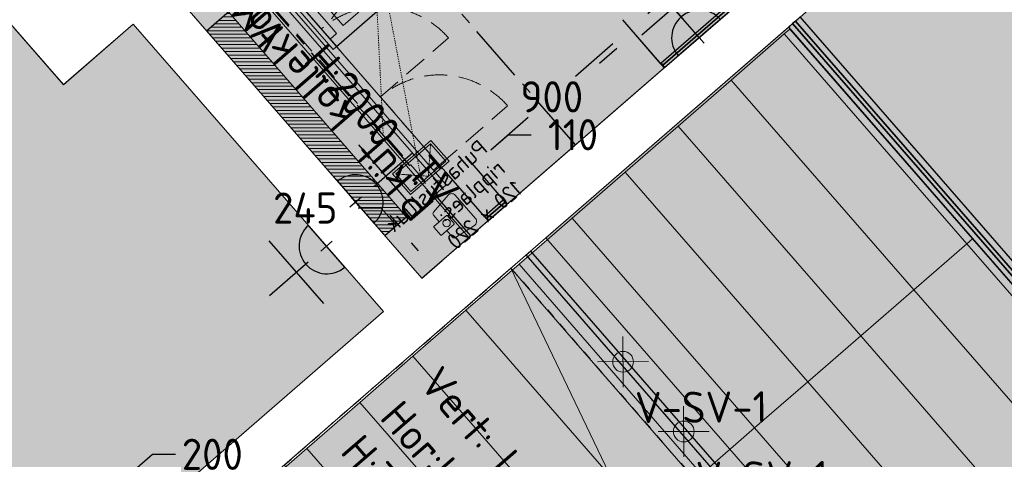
# Model space of a CAD drawing. Header units: millimetres. Extents: x -3074 to 179405, y -22 to 114374.
# Tile 140 of 184: x 154716 to 158976, y 96589 to 98493. Entities that reach past the tile are written whole.
import ezdxf

# ---------------------------------------------------------------- set-up
doc = ezdxf.new("R2010")
doc.units = ezdxf.units.MM
for name, pattern in [('Center', [400, 250, -50, 50, -50]), ('Dashed', [10, 5, -5]), ('Hidden', [4, 2, -2]), ('Hidden 100.00_ 50.00', [150, 100, -50]), ('Hidden_100', [80, 40, -40])]:
    doc.linetypes.add(name, pattern=pattern)
doc.layers.get('0').update_dxf_attribs({"true_color": 0x000000})
for name, color, linetype, true_color in [('_SA-DRAFT_Hidden', 254, 'Continuous', 0xbebebe), ('_SA-ELEKTER_pistikupesad', 7, 'Continuous', 0x9900cc), ('_SA-LAGI_katuseaknad', 7, 'Hidden_100', 0x0000bf), ('_SA-LAGI_tekst', 7, 'Continuous', 0x7f4f3f), ('_SA-PIIRE', 7, 'Continuous', 0x000000), ('_SA-PIIRE_klaas', 7, 'Continuous', 0x009dc8), ('_SA-VALGUSTUS_abi', 7, 'Center', 0xff9f7f), ('_SA-VALGUSTUS_tekst', 240, 'Continuous', 0xff003f)]:
    doc.layers.add(name, color=color, linetype=linetype, true_color=true_color)
for name, color, linetype, lineweight, true_color in [('_SA-ELEKTER_tekst', 7, 'Continuous', 9, 0x9900cc), ('_SA-LAGI', 7, 'Continuous', 9, 0x5b5b5b), ('_SA-LAGI_abi', 250, 'Continuous', 9, 0x333333), ('_SA-LAGI_eriosade seadmed', 7, 'Continuous', 5, 0x9900cc), ('_SA-LAGI_hatch', 7, 'Continuous', 5, 0x787878), ('_SA-PORAND', 7, 'Continuous', 9, 0x5b5b5b), ('_SA-PORAND_hatch', 254, 'Continuous', 9, 0xbebebe), ('_SA-SANTEHN', 7, 'Continuous', 13, 0x4c5f99), ('_SA-SEIN', 250, 'Continuous', 30, 0x333333), ('_SA-SEIN_dim', 1, 'Continuous', 13, 0xff0000), ('_SA-SISUSTUS_kohtkindel', 7, 'Continuous', 15, 0x7f4f3f), ('_SA-SISUSTUS_seadmed', 7, 'Continuous', 13, 0x9900cc), ('_SA-VALGUSTUS', 20, 'Continuous', 13, 0xff3f00), ('_SA-VALGUSTUS_DIM', 240, 'Continuous', 13, 0xff003f)]:
    doc.layers.add(name, color=color, linetype=linetype, lineweight=lineweight, true_color=true_color)
doc.styles.add('DIN Pro Light-Light', font='txt')
doc.styles.add('DIN Pro Medium-Medium', font='txt')
doc.dimstyles.new('INP_100_DIM', dxfattribs={"dimtxt": 135, "dimasz": 100, "dimexe": 50, "dimexo": 0.5, "dimgap": 20, "dimtad": 0, "dimtih": 1, "dimtoh": 1, "dimdec": 0, "dimzin": 1, "dimdsep": 46, "dimtxsty": 'DIN Pro Light-Light', "dimcen": 2.5, "dimadec": 1, "dimazin": 1, "dimtfac": 1, "dimtdec": 4, "dimtix": 1, "dimtofl": 0, "dimtmove": 1, "dimatfit": 3, "dimfxl": 1, "dimtolj": 1, "dimtzin": 1, "dimarcsym": 0})
pattern_1 = [(41, (-9.43, -8.2), (-65.605903, 75.47096), [25, -75]), (131, (8.2, -9.43), (-75.47096, -65.605903), [25, -75])]

# ---------------------------------------------------------------- blocks, each defined once
blk = doc.blocks.new('Põrandaküttekollektor')
at = {"layer": '_SA-SANTEHN', "lineweight": 0}
h = blk.add_hatch(dxfattribs=at)
h.set_pattern_fill('Hatch1', color=256, scale=120, style=0, pattern_type=2)
h.set_pattern_definition([(4e-15, (1e-11, 0), (-1e-15, 15), [])])
h.paths.add_polyline_path([(291.1, -525.4), (385.4, -443.4), (-385.4, 443.4), (-479.8, 361.4)], flags=0)
blk.add_lwpolyline([(291.1, -525.4), (385.4, -443.4), (-385.4, 443.4), (-479.8, 361.4)], close=True, dxfattribs=at)
at = {"layer": '_SA-SANTEHN', "insert": (412.3, -474.7), "char_height": 135, "width": 2909.508, "attachment_point": 1, "rotation": 131, "style": 'DIN Pro Medium-Medium'}
blk.add_mtext('P.küt. kollektor', dxfattribs=at)
blk = doc.blocks.new('_SA TV')
at = {"linetype": 'ByBlock', "lineweight": -2}
blk.add_hatch(color=0, dxfattribs=at).paths.add_polyline_path([(-120.3, 0), (120.1, 0), (120, 2.6), (119.9, 5.3), (119.7, 8), (119.4, 10.7), (119.1, 13.4), (118.8, 16.2), (118.3, 18.9), (117.8, 21.7), (117.2, 24.5), (116.6, 27.2), (115.9, 30), (115.1, 32.8), (114.2, 35.5), (113.3, 38.3), (112.3, 41.1), (111.2, 43.8), (110, 46.5), (108.8, 49.3), (107.5, 52), (106.1, 54.6), (104.7, 57.3), (103.2, 59.9), (101.6, 62.5), (99.9, 65.1), (98.2, 67.6), (96.4, 70.1), (94.5, 72.5), (92.6, 74.9), (90.6, 77.2), (88.6, 79.5), (86.5, 81.8), (84.3, 84), (82.1, 86.1), (79.8, 88.2), (77.5, 90.2), (75.1, 92.2), (72.7, 94.1), (70.2, 95.9), (67.7, 97.7), (65.2, 99.3), (62.6, 101), (60, 102.5), (57.3, 104), (54.7, 105.4), (52, 106.7), (49.3, 108), (46.5, 109.2), (43.8, 110.3), (41, 111.4), (38.3, 112.3), (35.5, 113.2), (32.7, 114.1), (29.9, 114.8), (27.1, 115.5), (24.4, 116.1), (21.6, 116.7), (18.8, 117.1), (16.1, 117.5), (13.3, 117.9), (10.6, 118.2), (7.9, 118.4), (5.2, 118.5), (2.5, 118.6), (-0.1, 118.6), (-2.8, 118.6), (-5.5, 118.5), (-8.2, 118.4), (-10.9, 118.2), (-13.6, 117.9), (-16.3, 117.5), (-19.1, 117.1), (-21.9, 116.7), (-24.6, 116.1), (-27.4, 115.5), (-30.2, 114.8), (-33, 114.1), (-35.8, 113.2), (-38.5, 112.3), (-41.3, 111.4), (-44.1, 110.3), (-46.8, 109.2), (-49.5, 108), (-52.3, 106.7), (-54.9, 105.4), (-57.6, 104), (-60.3, 102.5), (-62.9, 101), (-65.4, 99.3), (-68, 97.7), (-70.5, 95.9), (-73, 94.1), (-75.4, 92.2), (-77.8, 90.2), (-80.1, 88.2), (-82.4, 86.1), (-84.6, 84), (-86.7, 81.8), (-88.9, 79.5), (-90.9, 77.2), (-92.9, 74.9), (-94.8, 72.5), (-96.7, 70.1), (-98.5, 67.6), (-100.2, 65.1), (-101.8, 62.5), (-103.4, 59.9), (-105, 57.3), (-106.4, 54.6), (-107.8, 52), (-109.1, 49.3), (-110.3, 46.5), (-111.4, 43.8), (-112.5, 41.1), (-113.5, 38.3), (-114.5, 35.5), (-115.3, 32.8), (-116.1, 30), (-116.8, 27.2), (-117.5, 24.5), (-118.1, 21.7), (-118.6, 18.9), (-119, 16.2), (-119.4, 13.4), (-119.7, 10.7), (-120, 8), (-120.1, 5.3), (-120.3, 2.6)], flags=0)
at = {"color": 0, "linetype": 'ByBlock', "lineweight": -2}
for p, q in [((0, 106.1), (0, 327.9)), ((-180, 171.9), (180, 171.9)), ((0, 33.1), (0, -33.1)), ((33.1, 0), (-33.1, 0))]:
    blk.add_line(p, q, dxfattribs=at)
blk.add_lwpolyline([(-120.3, 0), (120.1, 0, 0.986995)], format="xyb", close=True, dxfattribs=at)
at = {"color": 0, "linetype": 'ByBlock', "lineweight": -2, "insert": (42.6, 380.9), "char_height": 135, "width": 693.443, "attachment_point": 1, "style": 'DIN Pro Medium-Medium'}
blk.add_mtext('TV', dxfattribs=at)
blk = doc.blocks.new('_SA pistik(syvistatud) x1')
at = {"linetype": 'ByBlock', "lineweight": -2}
blk.add_hatch(color=0, dxfattribs=at).paths.add_polyline_path([(-80.2, 0), (80, 0), (80, 1.8), (79.9, 3.5), (79.8, 5.3), (79.6, 7.1), (79.4, 9), (79.2, 10.8), (78.9, 12.6), (78.5, 14.5), (78.1, 16.3), (77.7, 18.2), (77.2, 20), (76.7, 21.9), (76.1, 23.7), (75.5, 25.5), (74.8, 27.4), (74.1, 29.2), (73.3, 31), (72.5, 32.8), (71.7, 34.6), (70.7, 36.4), (69.8, 38.2), (68.8, 39.9), (67.7, 41.7), (66.6, 43.4), (65.5, 45), (64.3, 46.7), (63, 48.3), (61.7, 49.9), (60.4, 51.5), (59.1, 53), (57.6, 54.5), (56.2, 56), (54.7, 57.4), (53.2, 58.8), (51.7, 60.1), (50.1, 61.4), (48.5, 62.7), (46.8, 63.9), (45.1, 65.1), (43.4, 66.2), (41.7, 67.3), (40, 68.3), (38.2, 69.3), (36.5, 70.3), (34.7, 71.2), (32.8, 72), (31, 72.8), (29.2, 73.5), (27.4, 74.2), (25.5, 74.9), (23.7, 75.5), (21.8, 76), (19.9, 76.5), (18.1, 77), (16.2, 77.4), (14.4, 77.8), (12.5, 78.1), (10.7, 78.4), (8.9, 78.6), (7.1, 78.8), (5.3, 78.9), (3.5, 79), (1.7, 79.1), (-0.1, 79.1), (-1.9, 79.1), (-3.6, 79), (-5.4, 78.9), (-7.2, 78.8), (-9.1, 78.6), (-10.9, 78.4), (-12.7, 78.1), (-14.6, 77.8), (-16.4, 77.4), (-18.3, 77), (-20.1, 76.5), (-22, 76), (-23.8, 75.5), (-25.7, 74.9), (-27.5, 74.2), (-29.4, 73.5), (-31.2, 72.8), (-33, 72), (-34.8, 71.2), (-36.6, 70.3), (-38.4, 69.3), (-40.2, 68.3), (-41.9, 67.3), (-43.6, 66.2), (-45.3, 65.1), (-47, 63.9), (-48.6, 62.7), (-50.3, 61.4), (-51.8, 60.1), (-53.4, 58.8), (-54.9, 57.4), (-56.4, 56), (-57.8, 54.5), (-59.2, 53), (-60.6, 51.5), (-61.9, 49.9), (-63.2, 48.3), (-64.4, 46.7), (-65.6, 45), (-66.8, 43.4), (-67.9, 41.7), (-69, 39.9), (-70, 38.2), (-70.9, 36.4), (-71.8, 34.6), (-72.7, 32.8), (-73.5, 31), (-74.3, 29.2), (-75, 27.4), (-75.7, 25.5), (-76.3, 23.7), (-76.9, 21.9), (-77.4, 20), (-77.9, 18.2), (-78.3, 16.3), (-78.7, 14.5), (-79.1, 12.6), (-79.4, 10.8), (-79.6, 9), (-79.8, 7.1), (-80, 5.3), (-80.1, 3.5), (-80.2, 1.8)], flags=0)
at = {"color": 0, "linetype": 'ByBlock', "lineweight": -2}
for p, q in [((0, 70.7), (0, 218.6)), ((-120, 114.6), (120, 114.6)), ((0, 22), (0, -22)), ((22, 0), (-22, 0))]:
    blk.add_line(p, q, dxfattribs=at)
blk.add_lwpolyline([(-80.2, 0), (80, 0, 0.986995)], format="xyb", close=True, dxfattribs=at)
blk = doc.blocks.new('*D96')
at = {"layer": '_SA-SANTEHN', "color": 0, "lineweight": -2}
for p, q in [((152506.7, 101916.8), (152616.4, 102012.2)), ((152644.3, 101903.9), (153970.6, 100378.2)), ((155531.3, 98582.8), (154205, 100108.5)), ((155524.9, 98444.8), (155634.6, 98540.2))]:
    blk.add_line(p, q, dxfattribs=at)
at = {"layer": '_SA-SANTEHN', "color": 0}
for points in [[(152656.9, 101914.9), (152631.7, 101893), (152578.7, 101979.4)], [(155518.7, 98571.9), (155543.9, 98593.8), (155596.9, 98507.4)]]:
    blk.add_solid(points, dxfattribs=at)
at = {"layer": 'Defpoints', "color": 0}
for p in [(152578.7, 101979.4), (152506.3, 101916.5), (155524.5, 98444.5)]:
    blk.add_point(p, dxfattribs=at)
at = {"layer": '_SA-SANTEHN', "color": 0, "insert": (154087.8, 100243.4), "char_height": 135, "attachment_point": 5, "style": 'DIN Pro Light-Light'}
blk.add_mtext('\\A1;4600', dxfattribs=at)
blk = doc.blocks.new('*D97')
at = {"layer": '_SA-SANTEHN', "color": 0, "lineweight": -2}
for p, q in [((156280.4, 97677.1), (156180.4, 97677.1)), ((156346, 97601.6), (156280.4, 97677.1)), ((156295.8, 97558), (156383.7, 97634.4)), ((156440.8, 97492.6), (156411.6, 97526.2)), ((156456.2, 97373.5), (156544.1, 97449.9))]:
    blk.add_line(p, q, dxfattribs=at)
at = {"layer": '_SA-SANTEHN', "color": 0}
for points in [[(156424.2, 97537.1), (156399, 97515.2), (156346, 97601.6)], [(156428.2, 97481.6), (156453.4, 97503.5), (156506.4, 97417.1)]]:
    blk.add_solid(points, dxfattribs=at)
at = {"layer": 'Defpoints', "color": 0}
for p in [(156346, 97601.6), (156295.4, 97557.7), (156455.8, 97373.1)]:
    blk.add_point(p, dxfattribs=at)
at = {"layer": '_SA-SANTEHN', "color": 0, "insert": (155951.6, 97677.1), "char_height": 135, "attachment_point": 5, "style": 'DIN Pro Light-Light'}
blk.add_mtext('\\A1;245', dxfattribs=at)
blk = doc.blocks.new('*D149')
at = {"layer": '_SA-SEIN_dim', "color": 0, "lineweight": -2}
for p, q in [((157995.2, 98743.8), (157831.5, 98932.1)), ((157788.8, 98828.7), (157766.2, 98809.1)), ((157433.4, 98519.7), (157456, 98539.4)), ((157488.8, 98303.6), (157325.1, 98491.9))]:
    blk.add_line(p, q, dxfattribs=at)
at = {"layer": '_SA-SEIN_dim', "color": 0}
for points in [[(157799.8, 98816.2), (157777.9, 98841.3), (157864.3, 98894.3)], [(157422.4, 98532.3), (157444.3, 98507.2), (157357.9, 98454.1)]]:
    blk.add_solid(points, dxfattribs=at)
at = {"layer": 'Defpoints', "color": 0}
for p in [(157864.3, 98894.3), (157995.5, 98743.4), (157489.1, 98303.2)]:
    blk.add_point(p, dxfattribs=at)
at = {"layer": '_SA-SEIN_dim', "color": 0, "insert": (157611.1, 98674.2), "char_height": 135, "attachment_point": 5, "style": 'DIN Pro Light-Light'}
blk.add_mtext('\\A1;677', dxfattribs=at)
blk = doc.blocks.new('*D152')
at = {"layer": '_SA-SEIN_dim', "color": 0, "lineweight": -2}
for p, q in [((157488.8, 98303.6), (157325.1, 98491.9)), ((157282.4, 98388.5), (157120.2, 98247.5)), ((156754.1, 97929.3), (156916.4, 98070.3)), ((156809.6, 97713.1), (156645.9, 97901.4))]:
    blk.add_line(p, q, dxfattribs=at)
at = {"layer": '_SA-SEIN_dim', "color": 0}
for points in [[(157293.4, 98375.9), (157271.5, 98401.1), (157357.9, 98454.1)], [(156743.2, 97941.9), (156765.1, 97916.7), (156678.7, 97863.7)]]:
    blk.add_solid(points, dxfattribs=at)
at = {"layer": 'Defpoints', "color": 0}
for p in [(157357.9, 98454.1), (157489.1, 98303.2), (156809.9, 97712.7)]:
    blk.add_point(p, dxfattribs=at)
at = {"layer": '_SA-SEIN_dim', "color": 0, "insert": (157018.3, 98158.9), "char_height": 135, "attachment_point": 5, "style": 'DIN Pro Light-Light'}
blk.add_mtext('\\A1;900', dxfattribs=at)
blk = doc.blocks.new('*D153')
at = {"layer": '_SA-SEIN_dim', "color": 0, "lineweight": -2}
for p, q in [((156754.1, 97929.3), (156829.6, 97994.9)), ((156829.6, 97994.9), (156929.6, 97994.9)), ((156809.6, 97713.1), (156645.9, 97901.4)), ((156726.5, 97640.9), (156562.8, 97829.2)), ((156520.2, 97725.9), (156444.7, 97660.3))]:
    blk.add_line(p, q, dxfattribs=at)
at = {"layer": '_SA-SEIN_dim', "color": 0}
for points in [[(156743.2, 97941.9), (156765.1, 97916.7), (156678.7, 97863.7)], [(156531.1, 97713.3), (156509.2, 97738.5), (156595.7, 97791.5)]]:
    blk.add_solid(points, dxfattribs=at)
at = {"layer": 'Defpoints', "color": 0}
for p in [(156678.7, 97863.7), (156809.9, 97712.7), (156726.9, 97640.6)]:
    blk.add_point(p, dxfattribs=at)
at = {"layer": '_SA-SEIN_dim', "color": 0, "insert": (157109.7, 97994.9), "char_height": 135, "attachment_point": 5, "style": 'DIN Pro Light-Light'}
blk.add_mtext('\\A1;110', dxfattribs=at)
blk = doc.blocks.new('*D616')
at = {"layer": '_SA-VALGUSTUS_DIM', "color": 0, "lineweight": -2}
for p, q in [((155214.6, 96545.1), (155290.1, 96610.7)), ((155290.1, 96610.7), (155390.1, 96610.7)), ((155263, 96337), (155106.3, 96517.3)), ((155112.1, 96205.7), (154955.4, 96386)), ((154912.7, 96282.7), (154837.2, 96217.1))]:
    blk.add_line(p, q, dxfattribs=at)
at = {"layer": '_SA-VALGUSTUS_DIM', "color": 0}
for points in [[(155203.7, 96557.7), (155225.5, 96532.5), (155139.1, 96479.5)], [(154923.6, 96270.1), (154901.8, 96295.3), (154988.2, 96348.3)]]:
    blk.add_solid(points, dxfattribs=at)
at = {"layer": 'Defpoints', "color": 0}
for p in [(155139.1, 96479.5), (155263.4, 96336.6), (155112.4, 96205.4)]:
    blk.add_point(p, dxfattribs=at)
at = {"layer": '_SA-VALGUSTUS_DIM', "color": 0, "insert": (155549.6, 96610.7), "char_height": 135, "attachment_point": 5, "style": 'DIN Pro Light-Light'}
blk.add_mtext('\\A1;200', dxfattribs=at)
blk = doc.blocks.new('*D617')
at = {"layer": '_SA-VALGUSTUS_DIM', "color": 0, "lineweight": -2}
for p, q in [((157601.7, 98630.8), (157677.1, 98696.4)), ((157677.1, 98696.4), (157777.1, 98696.4)), ((157655.4, 98416.6), (157493.4, 98602.9)), ((157504.5, 98285.4), (157342.6, 98471.8)), ((157299.9, 98368.4), (157224.4, 98302.8))]:
    blk.add_line(p, q, dxfattribs=at)
at = {"layer": '_SA-VALGUSTUS_DIM', "color": 0}
for points in [[(157590.7, 98643.4), (157612.6, 98618.2), (157526.2, 98565.2)], [(157310.8, 98355.9), (157289, 98381), (157375.4, 98434)]]:
    blk.add_solid(points, dxfattribs=at)
at = {"layer": 'Defpoints', "color": 0}
for p in [(157526.2, 98565.2), (157655.7, 98416.2), (157504.9, 98285.1)]:
    blk.add_point(p, dxfattribs=at)
at = {"layer": '_SA-VALGUSTUS_DIM', "color": 0, "insert": (157936.7, 98696.4), "char_height": 135, "attachment_point": 5, "style": 'DIN Pro Light-Light'}
blk.add_mtext('\\A1;200', dxfattribs=at)
blk = doc.blocks.new('V-SV-1')
at = {"color": 0, "linetype": 'ByBlock', "lineweight": -2}
for p, q in [((0, -110.2), (0, 110.2)), ((-110.2, 0), (110.2, 0))]:
    blk.add_line(p, q, dxfattribs=at)
blk.add_circle((0, 0), 45, dxfattribs=at)
at = {"color": 0, "linetype": 'ByBlock', "lineweight": -2, "insert": (50, -131), "char_height": 135, "width": 1373.607, "attachment_point": 1, "style": 'DIN Pro Medium-Medium'}
blk.add_mtext('V-SV-1', dxfattribs=at)
blk = doc.blocks.new('Puhastusluuk ripplaes 120x220')
at = {"layer": '_SA-LAGI_eriosade seadmed'}
for points in [[(-4.3, -162.7), (-83, -72.2), (83, 72.2), (161.7, -18.4)], [(-3.3, -148.6), (-68.9, -73.2), (82, 58.1), (147.6, -17.4)]]:
    blk.add_lwpolyline(points, close=True, dxfattribs=at)
at = {"layer": '_SA-LAGI_eriosade seadmed', "linetype": 'Hidden'}
blk.add_lwpolyline([(-68.9, -73.2), (72.2, -83), (82, 58.1)], dxfattribs=at)
blk = doc.blocks.new('AV_Epson-EB710Ui_Top')
at = {"color": 0}
for p, q in [((-246, 518), (246, 518)), ((-246, 511.7), (-246, 518)), ((-246, 81.3), (-246, 511.7)), ((246, 518), (246, 511.7)), ((246, 81.3), (246, 511.7)), ((-70, 336.7), (70, 336.7)), ((-70, 336.7), (-70, 240.6)), ((70, 336.7), (70, 240.6)), ((246, 273.1), (246, 272.9)), ((-80, 240.6), (80, 240.6)), ((-80, 240.6), (-80, 37.6)), ((80, 240.6), (80, 37.6)), ((-246, 81), (-246, 81.3)), ((-80, 81), (-246, 81)), ((246, 81), (80, 81)), ((-233, 37.6), (-253, 37.6)), ((-253, 37.6), (-253, 0)), ((-233, 0), (-253, 0)), ((233, 37.6), (-233, 37.6)), ((233, 0), (-233, 0)), ((253, 37.6), (233, 37.6)), ((253, 37.6), (253, 0)), ((253, 0), (233, 0))]:
    blk.add_line(p, q, dxfattribs=at)
at = {"color": 0, "linetype": 'Dashed'}
for q in [(-968.8, -100), (-718.8, -100), (968.8, -100), (718.8, -100)]:
    blk.add_line((0, 464.8), q, dxfattribs=at)
at = {"color": 0, "extrusion": (-1.25285e-28, -1.25285e-28, -1)}
blk.add_circle((0, 446.4), 6.45, dxfattribs=at)
at = {"color": 0, "extrusion": (6.26424e-29, -6.26424e-29, -1)}
blk.add_circle((207.1, 177.9), 6.45, dxfattribs=at)
at = {"color": 0, "extrusion": (6.26424e-29, 6.26424e-29, -1)}
blk.add_circle((-207.1, 177.9), 6.45, dxfattribs=at)
at = {"color": 0, "insert": (-233.7, 486.7), "char_height": 35, "width": 476.23, "attachment_point": 1, "style": 'DIN Pro Medium-Medium'}
blk.add_mtext('{\\fDIN Pro;Epson}\\P{\\fDIN Pro;EB-710Ui}', dxfattribs=at)

msp = doc.modelspace()

# ---------------------------------------------------------------- hatches: boundary and pattern name
at = {"layer": '_SA-LAGI_hatch'}
h = msp.add_hatch(dxfattribs=at)
h.set_pattern_fill('Plus', color=256, scale=100, angle=41, style=0, pattern_type=2)
h.set_pattern_definition(pattern_1)
h.paths.add_polyline_path([(152506.3, 101916.5), (159295, 107817.8), (159910, 108352.4), (160049.6, 108191.9), (160159.3, 108065.6), (160461.2, 108328.1), (164161.4, 104071.5), (156455.8, 97373.1), (152506.3, 101916.5)], flags=0)
h.paths.add_polyline_path([(154271.8, 102126.2), (156909.2, 99092.3), (162856.3, 104262), (160218.9, 107295.9)], flags=0)
at = {"layer": '_SA-LAGI_hatch', "true_color": 0x989898}
h = msp.add_hatch(dxfattribs=at)
h.set_pattern_fill('Plus', color=252, scale=100, angle=41, style=0, pattern_type=2)
h.set_pattern_definition(pattern_1)
h.paths.add_polyline_path([(150068.6, 99797.4), (152340.3, 101772.2), (154879.3, 98851.4), (154577.4, 98589), (154905.4, 98211.6), (155207.3, 98474.1), (156289.8, 97228.8), (154018.1, 95254.1)], flags=0)
at = {"layer": '_SA-LAGI_hatch'}
h = msp.add_hatch(dxfattribs=at)
h.set_pattern_fill('Squares', color=256, scale=200, angle=41, style=0, pattern_type=2)
h.set_pattern_definition([(41, (2e-13, 0), (-32.802951, 37.735479), [50, -50]), (131, (2e-13, 0), (-37.735479, -32.802951), [50, -50])])
h.paths.add_polyline_path([(160082.4, 93993.4), (156992.4, 97548.1), (160011.4, 100172.5), (163101.5, 96617.8)], flags=0)
at = {"layer": '_SA-PORAND_hatch', "true_color": 0xf1f1e1}
for points in [[(164161.4, 104071.5), (156659.6, 97550.3), (153615.5, 101052.1), (153411.7, 100875), (152506.3, 101916.5), (158861, 107440.5), (159910, 108352.4), (160048.5, 108193.3), (160159.3, 108065.6), (160461.2, 108328.1)], [(153062, 100942), (154879.3, 98851.4), (154577.4, 98589), (154905.4, 98211.7), (155207.3, 98474.1), (156289.8, 97228.8), (155966.6, 96947.9), (155111.2, 96204.3), (154018.1, 95254.1), (150790.3, 98967.2), (150134.2, 99722), (150068.6, 99797.4), (150258.7, 99962.7), (150924.1, 100541.1), (151589.4, 101119.4), (152254.8, 101697.8), (152340.3, 101772.2), (152405.9, 101696.7)]]:
    msp.add_hatch(color=7, dxfattribs=at).paths.add_polyline_path(points, flags=0)
at = {"layer": '_SA-PORAND_hatch', "true_color": 0xfffce7}
msp.add_hatch(color=7, dxfattribs=at).paths.add_polyline_path([(153411.7, 100875), (156456.2, 97372.7), (156667.5, 97556.4), (153623, 101058.7)], flags=0)
at = {"layer": '_SA-PORAND_hatch', "true_color": 0xfafafa}
for points in [[(158838.1, 97544), (158048.2, 98452.6), (158023.5, 98431.2), (158813.4, 97522.5)], [(158584, 97323.1), (157794.1, 98231.7), (157564.7, 98032.3), (158354.5, 97123.6)], [(159603.3, 96613.8), (158813.4, 97522.5), (158584, 97323.1), (159373.9, 96414.4)], [(159373.9, 96414.4), (158584, 97323.1), (158354.5, 97123.6), (159144.4, 96214.9)], [(157436.8, 96325.9), (156646.9, 97234.5), (156417.5, 97035.1), (157207.4, 96126.4)], [(159144.4, 96214.9), (158354.5, 97123.6), (158125.1, 96924.2), (158915, 96015.5)], [(157207.4, 96126.4), (156417.5, 97035.1), (156188.1, 96835.6), (156978, 95927)]]:
    msp.add_hatch(color=7, dxfattribs=at).paths.add_polyline_path(points, flags=0)
at = {"layer": '_SA-PORAND_hatch', "true_color": 0xdcdcdc}
for points in [[(158813.4, 97522.5), (158023.5, 98431.2), (157794.1, 98231.7), (158584, 97323.1)], [(157895.7, 96724.7), (157105.8, 97633.4), (156876.4, 97434), (157666.3, 96525.3)], [(158685.6, 95816.1), (157895.7, 96724.7), (157666.3, 96525.3), (158456.1, 95616.6)]]:
    msp.add_hatch(color=254, dxfattribs=at).paths.add_polyline_path(points, flags=0)
at = {"layer": '_SA-PORAND_hatch', "true_color": 0xebebeb}
for points in [[(158354.5, 97123.6), (157564.7, 98032.3), (157335.2, 97832.8), (158125.1, 96924.2)], [(158125.1, 96924.2), (157335.2, 97832.8), (157105.8, 97633.4), (157895.7, 96724.7)], [(159628, 96635.3), (158838.1, 97544), (158813.4, 97522.5), (159603.3, 96613.8)], [(157666.3, 96525.3), (156876.4, 97434), (156646.9, 97234.5), (157436.8, 96325.9)], [(158915, 96015.5), (158125.1, 96924.2), (157895.7, 96724.7), (158685.6, 95816.1)], [(156978, 95927), (156188.1, 96835.6), (155958.6, 96636.2), (156748.5, 95727.5)], [(156748.5, 95727.5), (155958.6, 96636.2), (155729.2, 96436.8), (156519.1, 95528.1)]]:
    msp.add_hatch(color=7, dxfattribs=at).paths.add_polyline_path(points, flags=0)

# ---------------------------------------------------------------- linework, layer by layer
at = {"layer": '_SA-DRAFT_Hidden'}
msp.add_lwpolyline([(156494.1, 98731.4), (156107, 99176.7), (155699.5, 98822.4), (156086.5, 98377.2)], close=True, dxfattribs=at)
at = {"layer": '_SA-LAGI'}
for points in [[(152506.3, 101916.5), (159295, 107817.8), (159910, 108352.4), (160049.6, 108191.9), (160159.3, 108065.6), (160461.2, 108328.1), (164161.4, 104071.5), (156455.8, 97373.1), (152506.3, 101916.5)], [(160082.4, 93993.4), (156992.4, 97548.1), (160011.4, 100172.5), (163101.5, 96617.8)], [(155685.6, 98809.4), (156072.7, 98364.1), (156480.3, 98718.4), (156093.2, 99163.7)], [(155860.3, 96564), (158950.3, 93009.3), (159931.5, 93862.2), (156841.4, 97416.8)]]:
    msp.add_lwpolyline(points, close=True, dxfattribs=at)
msp.add_lwpolyline([(150068.6, 99797.4), (152340.3, 101772.2), (154879.3, 98851.4), (154577.4, 98589), (154905.4, 98211.6), (155207.3, 98474.1), (156289.8, 97228.8), (154018.1, 95254.1), (150068.6, 99797.4), (150068.6, 99797.4)], dxfattribs=at)
at = {"layer": '_SA-LAGI_abi'}
msp.add_line((158950.3, 93009.3), (156841.4, 97416.9), dxfattribs=at)
at = {"layer": '_SA-LAGI_katuseaknad'}
msp.add_lwpolyline([(155860.3, 96564), (156841.4, 97416.9), (159931.5, 93862.2), (158950.3, 93009.3)], close=True, dxfattribs=at)
at = {"layer": '_SA-PIIRE'}
for points in [[(161142.4, 94955.8), (161162.7, 94973.5), (158093, 98504.8), (158072.7, 98487.1)], [(161111.4, 94928.9), (161129.7, 94944.9), (158060, 98476.1), (158041.7, 98460.2)]]:
    msp.add_lwpolyline(points, close=True, dxfattribs=at)
at = {"layer": '_SA-PIIRE_klaas'}
msp.add_lwpolyline([(161129.7, 94944.9), (161142.4, 94955.8), (158072.7, 98487.1), (158060, 98476.1)], close=True, dxfattribs=at)
at = {"layer": '_SA-PORAND'}
for points in [[(164161.4, 104071.5), (156659.6, 97550.3), (153615.5, 101052.1), (153411.7, 100875), (152506.3, 101916.5), (158861, 107440.5), (159910, 108352.4), (160048.5, 108193.3), (160159.3, 108065.6), (160461.2, 108328.1)], [(153062, 100942), (154879.3, 98851.4), (154577.4, 98589), (154905.4, 98211.7), (155207.3, 98474.1), (156289.8, 97228.8), (154018.1, 95254.1), (150068.6, 99797.4), (151589.4, 101119.4), (152340.3, 101772.2)], [(158838.1, 97544), (158048.2, 98452.6), (158023.5, 98431.2), (158813.4, 97522.5)], [(158813.4, 97522.5), (158023.5, 98431.2), (157794.1, 98231.7), (158584, 97323.1)], [(158584, 97323.1), (157794.1, 98231.7), (157564.7, 98032.3), (158354.5, 97123.6)], [(158354.5, 97123.6), (157564.7, 98032.3), (157335.2, 97832.8), (158125.1, 96924.2)], [(158125.1, 96924.2), (157335.2, 97832.8), (157105.8, 97633.4), (157895.7, 96724.7)], [(157895.7, 96724.7), (157105.8, 97633.4), (156876.4, 97434), (157666.3, 96525.3)], [(159628, 96635.3), (158838.1, 97544), (158813.4, 97522.5), (159603.3, 96613.8)], [(159603.3, 96613.8), (158813.4, 97522.5), (158584, 97323.1), (159373.9, 96414.4)], [(157666.3, 96525.3), (156876.4, 97434), (156646.9, 97234.5), (157436.8, 96325.9)], [(159373.9, 96414.4), (158584, 97323.1), (158354.5, 97123.6), (159144.4, 96214.9)], [(157436.8, 96325.9), (156646.9, 97234.5), (156417.5, 97035.1), (157207.4, 96126.4)], [(159144.4, 96214.9), (158354.5, 97123.6), (158125.1, 96924.2), (158915, 96015.5)], [(157207.4, 96126.4), (156417.5, 97035.1), (156188.1, 96835.6), (156978, 95927)], [(158915, 96015.5), (158125.1, 96924.2), (157895.7, 96724.7), (158685.6, 95816.1)], [(156978, 95927), (156188.1, 96835.6), (155958.6, 96636.2), (156748.5, 95727.5)], [(158685.6, 95816.1), (157895.7, 96724.7), (157666.3, 96525.3), (158456.1, 95616.6)], [(156748.5, 95727.5), (155958.6, 96636.2), (155729.2, 96436.8), (156519.1, 95528.1)]]:
    msp.add_lwpolyline(points, close=True, dxfattribs=at)
msp.add_lwpolyline([(151343.1, 86396.4), (151618.6, 86079.4), (151935.6, 86355), (151660.1, 86672), (154656.3, 89276.5), (154931.8, 88959.5), (155248.8, 89235.1), (154973.3, 89552.1), (157924.2, 92117.3), (158199.7, 91800.3), (158516.7, 92075.8), (157191.5, 93600.3), (156708.4, 93180.5), (154668.1, 95527.6), (156509.6, 97128.4), (157188.8, 97718.8), (158041.6, 98460.2), (161131.7, 94905.5), (160822.3, 94636.5), (161097.8, 94319.5), (161414.8, 94595.1)], dxfattribs=at)
at = {"layer": '_SA-SEIN'}
for points in [[(157498.5, 98295.4), (158003.4, 98734.3), (157995.5, 98743.4), (157490.6, 98304.5)], [(157506.4, 98286.4), (158011.3, 98725.3), (158003.4, 98734.3), (157498.5, 98295.4)], [(157506.4, 98286.4), (157490.6, 98304.5), (157489.1, 98303.2), (157504.9, 98285.1)], [(156816.2, 97702.4), (156808.4, 97711.4), (156726.9, 97640.6), (156734.7, 97631.5)], [(156824.1, 97693.3), (156825.6, 97694.6), (156809.9, 97712.7), (156808.4, 97711.4)], [(156824.1, 97693.3), (156816.2, 97702.4), (156734.7, 97631.5), (156742.6, 97622.5)]]:
    msp.add_lwpolyline(points, close=True, dxfattribs=at)
at = {"layer": '_SA-SISUSTUS_kohtkindel', "linetype": 'Hidden 100.00_ 50.00'}
for p, q in [((156276.8, 98158.3), (156571.1, 98414.2)), ((156532.7, 97864), (156827, 98119.8))]:
    msp.add_line(p, q, dxfattribs=at)
at = {"layer": '_SA-SISUSTUS_kohtkindel'}
msp.add_lwpolyline([(156742.6, 97622.5), (153632.9, 101199.8), (153346.1, 100950.5), (156455.8, 97373.1)], close=True, dxfattribs=at)
at = {"layer": '_SA-SISUSTUS_kohtkindel', "linetype": 'Hidden 100.00_ 50.00'}
msp.add_lwpolyline([(155253.4, 99335.6), (155226.9, 99312.7), (155171.8, 99376.1), (155127.3, 99337.4), (156516.8, 97738.9), (156561.4, 97777.6), (156506.3, 97841), (156532.7, 97864)], close=True, dxfattribs=at)
at = {"layer": '_SA-SISUSTUS_kohtkindel', "linetype": 'Hidden 100.00_ 50.00', "extrusion": (0, 0, -1)}
msp.add_arc((-155765.1, 98747), 390, 139, 229, dxfattribs=at)
at = {"layer": '_SA-SISUSTUS_kohtkindel', "linetype": 'Hidden 100.00_ 50.00'}
for centre in [(156276.8, 98158.3), (156532.7, 97864)]:
    msp.add_arc(centre, 390, 41, 131, dxfattribs=at)
at = {"layer": '_SA-SISUSTUS_seadmed'}
for p, q in [((156569.9, 97732.9), (156506.1, 97658.9)), ((156687.9, 97632), (156600.1, 97733)), ((156530.9, 97617.3), (156506.1, 97645.8)), ((156683.6, 97602.1), (156601.5, 97549.2)), ((156588.5, 97551.1), (156563.7, 97579.6))]:
    msp.add_line(p, q, dxfattribs=at)
msp.add_lwpolyline([(156508.4, 97597.7), (156562.7, 97645, -0.414214), (156565.5, 97644.8), (156595.7, 97610, -0.414214), (156595.5, 97607.2), (156541.2, 97560, -0.414214), (156538.4, 97560.2), (156508.2, 97594.9, -0.414214)], format="xyb", close=True, dxfattribs=at)
msp.add_circle((156563.2, 97612.2), 16, dxfattribs=at)
for centre, radius, start, end in [((156585, 97719.9), 20, 41, 139.2397), ((156672.8, 97618.9), 20, 302.7603, 41), ((156596.1, 97557.6), 10, 221, 302.7603)]:
    msp.add_arc(centre, radius, start, end, dxfattribs=at)
at = {"layer": '_SA-SISUSTUS_seadmed', "extrusion": (0, 0, -1)}
msp.add_arc((-156513.7, 97652.4), 10, 319, 40.7603, dxfattribs=at)
at = {"layer": '_SA-VALGUSTUS'}
msp.add_lwpolyline([(155171.8, 99376.1), (156561.4, 97777.6), (156547, 97765.1), (155157.5, 99363.6)], close=True, dxfattribs=at)
at = {"layer": '_SA-VALGUSTUS', "color": 0, "linetype": 'ByBlock', "lineweight": -2}
msp.add_lwpolyline([(156907.5, 97474.3), (156926.4, 97490.7), (160016.4, 93935.9), (159997.5, 93919.5)], close=True, dxfattribs=at)
at = {"layer": '_SA-VALGUSTUS_abi'}
for p, q in [((157120.7, 97951.1), (151870, 103991.3)), ((156667.9, 97557.5), (151417.2, 103597.7))]:
    msp.add_line(p, q, dxfattribs=at)

# ---------------------------------------------------------------- block references
at = {"layer": '_SA-ELEKTER_pistikupesad', "xscale": 1.499999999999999, "yscale": 1.499999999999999, "zscale": 1.5}
for p, rotation in [((157655.7, 98416.2), 41.00000183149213), ((156043.8, 97511.8), 131.0000018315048)]:
    msp.add_blockref('_SA pistik(syvistatud) x1', p, dxfattribs=dict(at, rotation=rotation))
at = {"layer": '_SA-ELEKTER_pistikupesad', "rotation": 310.9999999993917}
msp.add_blockref('_SA TV', (156169.8, 97702.2), dxfattribs=at)
at = {"layer": '_SA-LAGI_eriosade seadmed', "xscale": -1, "rotation": 81.99906374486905}
msp.add_blockref('Puhastusluuk ripplaes 120x220', (156411.9, 97898, 2730), dxfattribs=at)
at = {"layer": '_SA-SANTEHN', "rotation": 6.924067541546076e-12}
msp.add_blockref('Põrandaküttekollektor', (156004.3, 98083.1), dxfattribs=at)
at = {"layer": '_SA-SISUSTUS_seadmed', "rotation": 310.9999999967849}
msp.add_blockref('AV_Epson-EB710Ui_Top', (155893, 98599.8), dxfattribs=at)
at = {"layer": '_SA-VALGUSTUS', "rotation": 0.326130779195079}
for p in [(157326.5, 97011.3), (157589, 96709.4)]:
    msp.add_blockref('V-SV-1', p, dxfattribs=at)

# ---------------------------------------------------------------- texts
at = {"layer": '_SA-ELEKTER_tekst', "insert": (156040.2, 98399.9), "char_height": 135, "width": 1397.213, "attachment_point": 1, "rotation": 311, "style": 'DIN Pro Light-Light'}
msp.add_mtext('H:2000', dxfattribs=at)
at = {"layer": '_SA-LAGI_eriosade seadmed', "extrusion": (0, 0, -1), "insert": (156699.9, 97978.5), "char_height": 70, "width": 1353.333, "attachment_point": 1, "text_direction": (-0.75472, -0.656047, 0), "style": 'DIN Pro Light-Light'}
msp.add_mtext('{\\fDIN Pro;Puhastusluuk }\\P{\\fDIN Pro;ripplaes:}\\P{\\fDIN Pro;120 x 220}\\P\\P', dxfattribs=at)
at = {"layer": '_SA-LAGI_tekst', "insert": (156540.6, 97002.6), "char_height": 135, "width": 3033.443, "attachment_point": 1, "rotation": 310.9371, "style": 'DIN Pro Medium-Medium'}
msp.add_mtext('{\\fDIN Pro;Vert: L-11 (Vale)}\\P{\\fDIN Pro;Hor:L-11 (Valge)}\\P{\\fDIN Pro;H:3500}\\P', dxfattribs=at)
at = {"layer": '_SA-VALGUSTUS_tekst', "insert": (155781.2, 98341.8), "char_height": 135, "width": 755.41, "attachment_point": 1, "rotation": 131, "style": 'DIN Pro Medium-Medium'}
msp.add_mtext('VM', dxfattribs=at)

# ---------------------------------------------------------------- dimensions: what is measured, and where the dimension line sits
at = {"layer": '_SA-SANTEHN'}
for base, p1, p2, picture, middle in [((152578.7, 101979.4), (155524.5, 98444.5), (152506.3, 101916.5), '*D96', (154087.8, 100243.4)), ((156346, 97601.6), (156455.8, 97373.1), (156295.4, 97557.7), '*D97', (155951.6, 97677.1))]:
    dim = msp.add_linear_dim(base=base, p1=p1, p2=p2, angle=131, dimstyle='INP_100_DIM', override={"dimtxt": 135, "dimasz": 100, "dimexe": 50, "dimexo": 0.5, "dimgap": 20, "dimdec": 0, "dimzin": 1, "dimtxsty": 'DIN Pro Light-Light', "dimsah": 0, "dimcen": 2.5, "dimadec": 1, "dimazin": 1, "dimtix": 0, "dimtmove": 0, "dimtzin": 1}, dxfattribs=at)
    dim.commit()
    dim.dimension.update_dxf_attribs({"geometry": picture, "text_midpoint": middle})
at = {"layer": '_SA-SEIN_dim'}
dim = msp.add_linear_dim(base=(157864.3, 98894.3), p1=(157489.1, 98303.2), p2=(157995.5, 98743.4), angle=41, text='677', dimstyle='INP_100_DIM', override={"dimtxt": 135, "dimasz": 100, "dimexe": 50, "dimexo": 0.5, "dimgap": 20, "dimdec": 0, "dimzin": 1, "dimtxsty": 'DIN Pro Light-Light', "dimsah": 0, "dimcen": 2.5, "dimadec": 1, "dimazin": 1, "dimtix": 0, "dimtmove": 0, "dimtzin": 1}, dxfattribs=at)
dim.commit()
dim.dimension.update_dxf_attribs({"geometry": '*D149', "text_midpoint": (157611.1, 98674.2)})
for base, p1, p2, picture, middle in [((157357.9, 98454.1), (156809.9, 97712.7), (157489.1, 98303.2), '*D152', (157018.3, 98158.9)), ((156678.7, 97863.7), (156726.9, 97640.6), (156809.9, 97712.7), '*D153', (157109.7, 97994.9))]:
    dim = msp.add_linear_dim(base=base, p1=p1, p2=p2, angle=41, dimstyle='INP_100_DIM', override={"dimtxt": 135, "dimasz": 100, "dimexe": 50, "dimexo": 0.5, "dimgap": 20, "dimdec": 0, "dimzin": 1, "dimtxsty": 'DIN Pro Light-Light', "dimsah": 0, "dimcen": 2.5, "dimadec": 1, "dimazin": 1, "dimtix": 0, "dimtmove": 0, "dimtzin": 1}, dxfattribs=at)
    dim.commit()
    dim.dimension.update_dxf_attribs({"geometry": picture, "text_midpoint": middle})
at = {"layer": '_SA-VALGUSTUS_DIM'}
for base, p1, p2, picture, middle in [((157526.2, 98565.2), (157504.9, 98285.1), (157655.7, 98416.2), '*D617', (157936.7, 98696.4)), ((155139.1, 96479.5), (155112.4, 96205.4), (155263.4, 96336.6), '*D616', (155549.6, 96610.7))]:
    dim = msp.add_linear_dim(base=base, p1=p1, p2=p2, angle=41, dimstyle='INP_100_DIM', override={"dimtxt": 135, "dimasz": 100, "dimexe": 50, "dimexo": 0.5, "dimgap": 20, "dimdec": 0, "dimzin": 1, "dimtxsty": 'DIN Pro Light-Light', "dimsah": 0, "dimcen": 2.5, "dimadec": 1, "dimazin": 1, "dimtix": 0, "dimtmove": 0, "dimtzin": 1}, dxfattribs=at)
    dim.commit()
    dim.dimension.update_dxf_attribs({"geometry": picture, "text_midpoint": middle})

doc.saveas('drawing.dxf')
